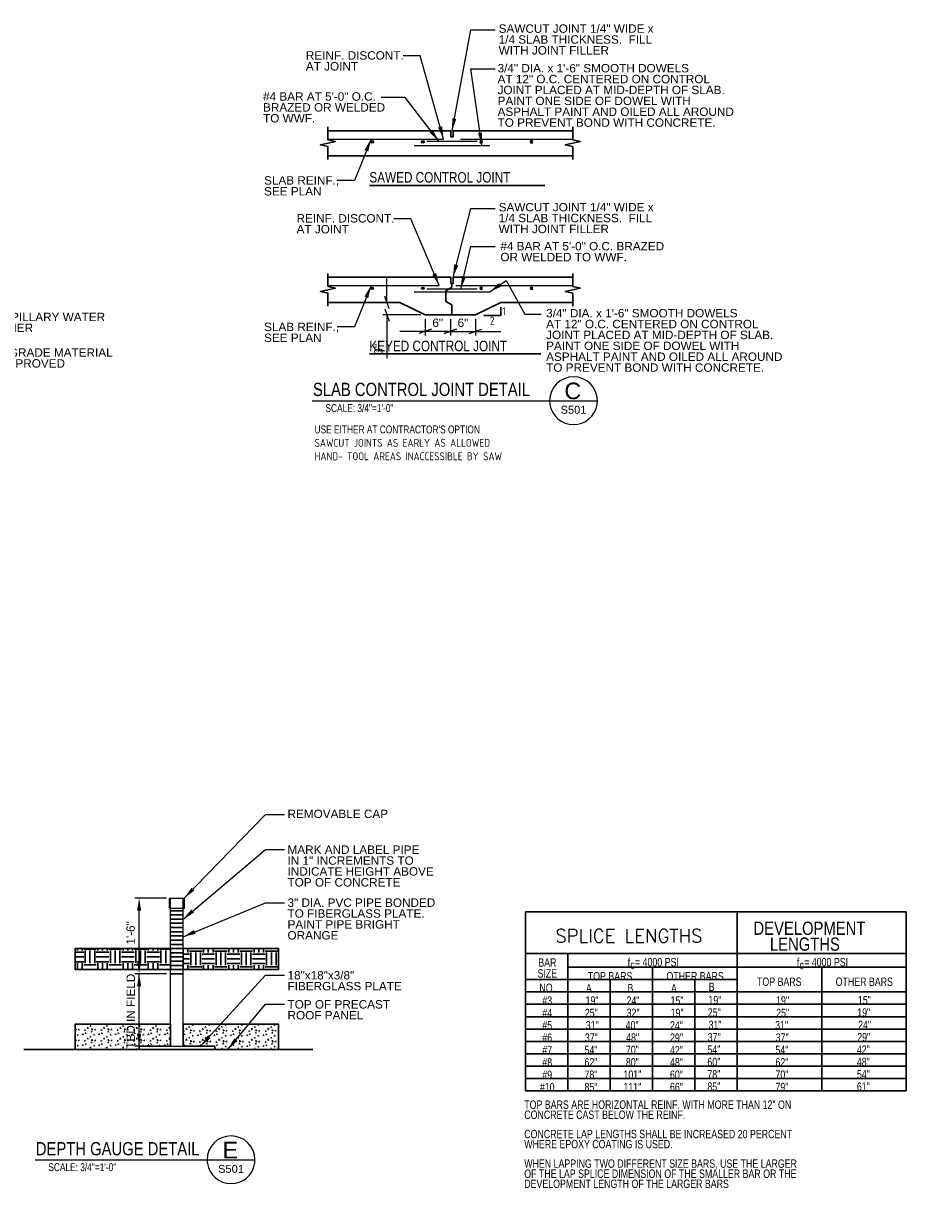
# Model space of a CAD drawing. Header units: inches. Extents: x 7548 to 7952, y 14827 to 15116.
# Tile 4 of 4: x 7743 to 7952, y 14834 to 15116. Entities that reach past the tile are written whole.
import ezdxf
from ezdxf.enums import TextEntityAlignment as Align

# ---------------------------------------------------------------- set-up
doc = ezdxf.new("R2010")
doc.units = ezdxf.units.IN
doc.header["$LTSCALE"] = 20
doc.header["$MEASUREMENT"] = 0
for name, color, linetype, lineweight in [('G-ANN-TTLB', 7, 'Continuous', 0), ('G-ANNO-DIM', 1, 'Continuous', 0), ('G-ANNO-TEXT', 7, 'Continuous', 30), ('S-FSTN-MISC', 12, 'Continuous', 13), ('S-REIN-RBAR', 5, 'Continuous', 13), ('S-SLAB-EDGE', 48, 'Continuous', 30)]:
    doc.layers.add(name, color=color, linetype=linetype, lineweight=lineweight)
doc.styles.add("3 4 1'-0", font='arial.ttf', dxfattribs={"height": 2})
doc.styles.get("Standard").update_dxf_attribs({"font": 'ARCHSTYL.shx', "width": 0.75, "height": 2})
doc.styles.add('SUBTITLE 4.7625', font='romans.shx', dxfattribs={"width": 0.8, "height": 187.5})
doc.styles.add('TITLE20', font='simplex.shx', dxfattribs={"height": 5000})
doc.dimstyles.new("3 4 1'-0", dxfattribs={"dimtxt": 2, "dimasz": 3, "dimexe": 1, "dimexo": 1, "dimgap": 1, "dimtad": 1, "dimdec": 4, "dimzin": 11, "dimdsep": 46, "dimlunit": 4, "dimtxsty": "3 4 1'-0", "dimblk": '_Oblique_0.3', "dimcen": 0.09, "dimadec": 4, "dimazin": 3, "dimtfac": 1, "dimtdec": 4, "dimtofl": 0, "dimtmove": 0, "dimatfit": 3, "dimfxl": 1, "dimfrac": 2, "dimtolj": 1, "dimtzin": 11, "dimarcsym": 0})

# ---------------------------------------------------------------- blocks, each defined once
blk = doc.blocks.new('BREAK LINE')
at = {"layer": 'G-ANNO-TEXT', "flags": 128}
blk.add_lwpolyline([(8.36, 9.2), (8.36, 8.47), (8.36, 6.43), (9.96, 6.07), (6.76, 5.34), (8.36, 4.97), (8.36, 2.2)], dxfattribs=at)
blk = doc.blocks.new('_Oblique_0.3')
at = {"color": 0, "linetype": 'ByBlock', "lineweight": -2}
for p, q in [((0, 0), (-1, 0)), ((0.5, 0.167), (-0.5, -0.167))]:
    blk.add_line(p, q, dxfattribs=at)
blk = doc.blocks.new('*D8')
at = {"layer": 'Defpoints', "color": 0, "lineweight": 0, "transparency": 16777216}
for p in [(7838.05, 15046.86), (7844.05, 15046.86), (7844.05, 15042.97)]:
    blk.add_point(p, dxfattribs=at)
at = {"layer": 'G-ANNO-DIM', "color": 0, "lineweight": -2, "transparency": 16777216}
for p, q in [((7838.05, 15045.86), (7838.05, 15041.97)), ((7844.05, 15045.86), (7844.05, 15041.97)), ((7835.05, 15042.97), (7832.05, 15042.97)), ((7847.05, 15042.97), (7850.05, 15042.97))]:
    blk.add_line(p, q, dxfattribs=at)
at = {"layer": 'G-ANNO-DIM', "color": 0, "lineweight": -2, "transparency": 16777216, "xscale": 3, "yscale": 3, "zscale": 3}
blk.add_blockref('_Oblique_0.3', (7838.05, 15042.97), dxfattribs=at)
at = {"layer": 'G-ANNO-DIM', "color": 0, "lineweight": -2, "transparency": 16777216, "xscale": 3, "yscale": 3, "zscale": 3, "rotation": 180}
blk.add_blockref('_Oblique_0.3', (7844.05, 15042.97), dxfattribs=at)
at = {"layer": 'G-ANNO-DIM', "color": 0, "transparency": 16777216, "insert": (7841.05, 15044.99), "char_height": 2, "attachment_point": 5, "style": "3 4 1'-0"}
blk.add_mtext('\\A1;6"', dxfattribs=at)
blk = doc.blocks.new('*D7')
at = {"layer": 'Defpoints', "color": 0, "lineweight": 0, "transparency": 16777216}
for p in [(7844.05, 15046.86), (7850.05, 15046.86), (7850.05, 15042.97)]:
    blk.add_point(p, dxfattribs=at)
at = {"layer": 'G-ANNO-DIM', "color": 0, "lineweight": -2, "transparency": 16777216}
for p, q in [((7844.05, 15045.86), (7844.05, 15041.97)), ((7850.05, 15045.86), (7850.05, 15041.97)), ((7841.05, 15042.97), (7838.05, 15042.97)), ((7853.05, 15042.97), (7856.05, 15042.97))]:
    blk.add_line(p, q, dxfattribs=at)
at = {"layer": 'G-ANNO-DIM', "color": 0, "lineweight": -2, "transparency": 16777216, "xscale": 3, "yscale": 3, "zscale": 3}
blk.add_blockref('_Oblique_0.3', (7844.05, 15042.97), dxfattribs=at)
at = {"layer": 'G-ANNO-DIM', "color": 0, "lineweight": -2, "transparency": 16777216, "xscale": 3, "yscale": 3, "zscale": 3, "rotation": 180}
blk.add_blockref('_Oblique_0.3', (7850.05, 15042.97), dxfattribs=at)
at = {"layer": 'G-ANNO-DIM', "color": 0, "transparency": 16777216, "insert": (7847.05, 15044.99), "char_height": 2, "attachment_point": 5, "style": "3 4 1'-0"}
blk.add_mtext('\\A1;6"', dxfattribs=at)
blk = doc.blocks.new('*D9')
at = {"layer": 'Defpoints', "color": 0, "lineweight": 0, "transparency": 16777216}
for p in [(7832.05, 15049.86), (7828.98, 15046.86), (7838.05, 15046.86)]:
    blk.add_point(p, dxfattribs=at)
at = {"layer": 'G-ANNO-DIM', "color": 0, "lineweight": -2, "transparency": 16777216}
for p, q in [((7828.98, 15052.86), (7828.98, 15055.86)), ((7831.05, 15049.86), (7827.98, 15049.86)), ((7837.05, 15046.86), (7827.98, 15046.86)), ((7828.98, 15043.86), (7828.98, 15036.56))]:
    blk.add_line(p, q, dxfattribs=at)
at = {"layer": 'G-ANNO-DIM', "color": 0, "lineweight": -2, "transparency": 16777216, "xscale": 3, "yscale": 3, "zscale": 3}
for p, rotation in [((7828.98, 15049.86), 270), ((7828.98, 15046.86), 90)]:
    blk.add_blockref('_Oblique_0.3', p, dxfattribs=dict(at, rotation=rotation))
at = {"layer": 'G-ANNO-DIM', "color": 0, "transparency": 16777216, "insert": (7826.96, 15038.71), "char_height": 2, "attachment_point": 5, "rotation": 90, "style": "3 4 1'-0"}
blk.add_mtext('\\A1;3"', dxfattribs=at)
blk = doc.blocks.new('*D10')
at = {"layer": 'Defpoints', "color": 0, "lineweight": 0, "transparency": 16777216}
for p in [(7770.04, 14908.13), (7777.51, 14908.13), (7777.51, 14890.13)]:
    blk.add_point(p, dxfattribs=at)
at = {"layer": 'G-ANNO-DIM', "color": 0, "lineweight": -2, "transparency": 16777216}
for p, q in [((7776.51, 14908.13), (7769.04, 14908.13)), ((7770.04, 14893.13), (7770.04, 14905.13)), ((7776.51, 14890.13), (7769.04, 14890.13))]:
    blk.add_line(p, q, dxfattribs=at)
at = {"layer": 'G-ANNO-DIM', "color": 0, "lineweight": 0, "transparency": 16777216}
for points in [[(7769.54, 14905.13), (7770.54, 14905.13), (7770.04, 14908.13)], [(7769.54, 14893.13), (7770.54, 14893.13), (7770.04, 14890.13)]]:
    blk.add_solid(points, dxfattribs=at)
at = {"layer": 'G-ANNO-DIM', "color": 0, "transparency": 16777216, "insert": (7768.02, 14899.84), "char_height": 2, "attachment_point": 5, "rotation": 90, "style": "3 4 1'-0"}
blk.add_mtext('\\A1;1\'-6"', dxfattribs=at)
blk = doc.blocks.new('REINFDOT')
for radius in [0.00313, 0.00187, 0.000625]:
    blk.add_circle((0, 0), radius)
blk = doc.blocks.new('REINF. DOT')
at = {"layer": 'S-REIN-RBAR', "xscale": 100, "yscale": 100, "zscale": 100, "rotation": 90.00000000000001}
blk.add_blockref('REINFDOT', (36.53, 24.59), dxfattribs=at)
blk = doc.blocks.new('REINF. DOT_1')
at = {"layer": 'S-REIN-RBAR', "extrusion": (0, 0, -1), "xscale": 100, "yscale": -100, "zscale": 100, "rotation": 89.99999999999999}
blk.add_blockref('REINFDOT', (-36.53, 24.59), dxfattribs=at)

msp = doc.modelspace()

# ---------------------------------------------------------------- hatches: boundary and pattern name
at = {"layer": 'G-ANNO-TEXT'}
h = msp.add_hatch(dxfattribs=at)
h.set_pattern_fill('EARTH', color=256, style=0, pattern_type=2)
h.set_pattern_definition([(90, (7768.4707, 14907.617), (-6, -6), [3, -3]), (90, (7771.4707, 14904.617), (-6, -6), [3, -3]), (90, (7767.3457, 14907.617), (-6, -6), [3, -3]), (90, (7770.3457, 14904.617), (-6, -6), [3, -3]), (90, (7766.2207, 14907.617), (-6, -6), [3, -3]), (90, (7769.2207, 14904.617), (-6, -6), [3, -3]), (0, (7768.8457, 14910.242), (-6, -6), [3, -3]), (0, (7765.8457, 14907.242), (-6, -6), [3, -3]), (0, (7768.8457, 14909.117), (-6, -6), [3, -3]), (0, (7765.8457, 14906.117), (-6, -6), [3, -3]), (0, (7768.8457, 14907.992), (-6, -6), [3, -3]), (0, (7765.8457, 14904.992), (-6, -6), [3, -3])])
h.paths.add_polyline_path([(7777.51243, 14891.17212), (7777.51243, 14892.12675), (7777.51243, 14893.12675), (7777.51243, 14894.12675), (7777.51243, 14895.12675), (7777.51243, 14896.12675), (7754.82343, 14896.12675), (7754.82343, 14891.17212)])
h = msp.add_hatch(dxfattribs=at)
h.set_pattern_fill('EARTH', color=256, style=0, pattern_type=2)
h.set_pattern_definition([(90, (7790.612, 14904.1597), (-6, -6), [3, -3]), (90, (7793.612, 14901.1597), (-6, -6), [3, -3]), (90, (7789.487, 14904.1597), (-6, -6), [3, -3]), (90, (7792.487, 14901.1597), (-6, -6), [3, -3]), (90, (7788.362, 14904.1597), (-6, -6), [3, -3]), (90, (7791.362, 14901.1597), (-6, -6), [3, -3]), (0, (7790.987, 14906.7847), (-6, -6), [3, -3]), (0, (7787.987, 14903.7847), (-6, -6), [3, -3]), (0, (7790.987, 14905.6597), (-6, -6), [3, -3]), (0, (7787.987, 14902.6597), (-6, -6), [3, -3]), (0, (7790.987, 14904.5347), (-6, -6), [3, -3]), (0, (7787.987, 14901.5347), (-6, -6), [3, -3])])
h.paths.add_polyline_path([(7803.20142, 14891.17212), (7803.20142, 14896.12675), (7780.51243, 14896.12675), (7780.51243, 14895.12675), (7780.51243, 14894.12675), (7780.51243, 14893.12675), (7780.51243, 14892.12675), (7780.51243, 14891.17212)])
h = msp.add_hatch(dxfattribs=at)
h.set_pattern_fill('CONCRETE', color=256, style=0, pattern_type=2)
h.set_pattern_definition([(140.3968, (7780.7068, 14868.1244), (-3.891398, 2.575689), [0.1875, -20.01502]), (140.3968, (7780.54994, 14866.33124), (-3.891398, 2.575689), [0.1875, -20.01502]), (140.3968, (7778.82634, 14867.7775), (-3.891398, 2.575689), [0.1875, -20.01502]), (82.1795, (7780.54994, 14866.33124), (-2e-07, -2.5756888), [0.15, -28.44857]), (82.1795, (7780.70682, 14868.1244), (-2e-07, -2.5756888), [0.15, -28.44857]), (82.1795, (7778.82634, 14867.7775), (-2e-07, -2.575689), [0.15, -28.44857]), (190.2326, (7780.56305, 14866.48075), (-27.2397831, -5.1513779), [0.15935, -43.33786]), (190.2326, (7780.71993, 14868.2739), (-27.2397831, -5.1513779), [0.15935, -43.33786]), (190.2326, (7778.83945, 14867.92703), (-27.239783, -5.1513779), [0.15935, -43.33786]), (136.6028, (7781.20207, 14866.7936), (-19.456988, 18.0298233), [0.28125, -37.20772]), (136.6028, (7778.35297, 14866.46216), (-19.456988, 18.0298233), [0.28125, -37.20772]), (186.8622, (7781.2366, 14867.01603), (-19.4569883, -2.5756888), [0.23903, -42.8752]), (186.8622, (7778.3875, 14866.6846), (-19.4569883, -2.5756888), [0.23903, -42.8752]), (81.4086, (7781.20207, 14866.7936), (-2e-07, -2.575689), [0.225, -25.8242]), (81.4086, (7778.35297, 14866.46216), (-2e-07, -2.575689), [0.225, -25.8242]), (110.6918, (7781.8251, 14867.2903), (-6e-07, -2.57569), [0.1875, -10.82566]), (110.6918, (7780.0122, 14867.8986), (-6e-07, -2.57569), [0.1875, -10.82566]), (110.6918, (7779.0057, 14866.4063), (-6e-07, -2.57569), [0.1875, -10.82566]), (110.6918, (7778.1993, 14868.50685), (-6e-07, -2.57569), [0.1875, -10.82566]), (56.1196, (7781.8251, 14867.29027), (-11.6741934, -18.029823), [0.15, -27.77231]), (56.1196, (7779.00567, 14866.4063), (-11.6741934, -18.029823), [0.15, -27.77231]), (56.1196, (7780.0122, 14867.89856), (-11.6741934, -18.029823), [0.15, -27.77231]), (56.1196, (7778.19934, 14868.50685), (-11.6741934, -18.029823), [0.15, -27.77231]), (161.688, (7779.0896, 14866.5307), (-3.8914, 2.57569), [0.15935, -8.03858]), (161.688, (7781.909, 14867.4147), (-3.891397, 2.57569), [0.15935, -8.03858]), (161.688, (7780.0961, 14868.023), (-3.891397, 2.57569), [0.15935, -8.03858]), (161.688, (7778.2833, 14868.6313), (-3.8914, 2.57569), [0.15935, -8.03858])])
h.paths.add_polyline_path([(7754.82343, 14872.12675), (7770.01243, 14872.12675), (7770.01243, 14872.87675), (7777.51243, 14872.87675), (7777.51243, 14878.12675), (7754.82343, 14878.12675)])
h = msp.add_hatch(dxfattribs=at)
h.set_pattern_fill('CONCRETE', color=256, style=0, pattern_type=2)
h.set_pattern_definition([(140.3968, (7800.2884, 14867.8683), (-3.891398, 2.575689), [0.1875, -20.01502]), (140.3968, (7800.1315, 14866.07515), (-3.891398, 2.575689), [0.1875, -20.01502]), (140.3968, (7798.4079, 14867.5214), (-3.891398, 2.575689), [0.1875, -20.01502]), (82.1795, (7800.1315, 14866.07515), (-2e-07, -2.575689), [0.15, -28.44857]), (82.1795, (7800.2884, 14867.8683), (-2e-07, -2.575689), [0.15, -28.44857]), (82.1795, (7798.4079, 14867.52142), (-2e-07, -2.575689), [0.15, -28.44857]), (190.2326, (7800.14461, 14866.22466), (-27.239783, -5.1513779), [0.15935, -43.33786]), (190.2326, (7800.3015, 14868.0178), (-27.239783, -5.1513779), [0.15935, -43.33786]), (190.2326, (7798.42101, 14867.67093), (-27.239783, -5.1513779), [0.15935, -43.33786]), (136.6028, (7800.78363, 14866.53752), (-19.456988, 18.0298233), [0.28125, -37.20772]), (136.6028, (7797.93454, 14866.20607), (-19.456988, 18.0298233), [0.28125, -37.20772]), (186.8622, (7800.81816, 14866.75994), (-19.4569883, -2.5756888), [0.23903, -42.8752]), (186.8622, (7797.96906, 14866.4285), (-19.4569883, -2.5756888), [0.23903, -42.8752]), (81.4086, (7800.78363, 14866.53752), (-2e-07, -2.575689), [0.225, -25.8242]), (81.4086, (7797.93454, 14866.20607), (-2e-07, -2.575689), [0.225, -25.8242]), (110.6918, (7801.4067, 14867.0342), (-6e-07, -2.57569), [0.1875, -10.82566]), (110.692, (7799.5938, 14867.6425), (-6e-07, -2.57569), [0.1875, -10.82566]), (110.692, (7798.5872, 14866.1502), (-6e-07, -2.57569), [0.1875, -10.82566]), (110.692, (7797.7809, 14868.25075), (-6e-07, -2.57569), [0.1875, -10.82566]), (56.1196, (7801.40666, 14867.03418), (-11.6741934, -18.029823), [0.15, -27.77231]), (56.1196, (7798.58723, 14866.1502), (-11.6741934, -18.029823), [0.15, -27.77231]), (56.1196, (7799.59378, 14867.64247), (-11.6741934, -18.029823), [0.15, -27.77231]), (56.1196, (7797.7809, 14868.25075), (-11.6741934, -18.029823), [0.15, -27.77231]), (161.688, (7798.6711, 14866.2746), (-3.8914, 2.57569), [0.15935, -8.03858]), (161.688, (7801.4906, 14867.1586), (-3.8914, 2.57569), [0.15935, -8.03858]), (161.688, (7799.6777, 14867.7669), (-3.8914, 2.57569), [0.15935, -8.03858]), (161.688, (7797.8648, 14868.3752), (-3.8914, 2.57569), [0.15935, -8.03858])])
h.paths.add_polyline_path([(7780.51243, 14872.87675), (7788.01243, 14872.87675), (7788.01243, 14872.12675), (7803.20142, 14872.12675), (7803.20142, 14878.12675), (7780.51243, 14878.12675)])

# ---------------------------------------------------------------- linework, layer by layer
at = {"layer": 'G-ANN-TTLB', "color": 7, "linetype": 'Continuous', "lineweight": 13}
for p, q in [((7811.19678, 15026.47272, -3.51967), (7879.02619, 15026.47272, -3.51967)), ((7745.29908, 14845.87152, -3.51967), (7797.57585, 14845.87152, -3.51967))]:
    msp.add_line(p, q, dxfattribs=at)
at = {"layer": 'G-ANN-TTLB', "color": 7, "linetype": 'Continuous', "lineweight": 0}
for centre, radius, start, end in [((7873.34194, 15026.47272, -3.51967), 5.68325, 0, 180), ((7873.34092, 15026.47272, -3.51967), 5.68426, 180, 188.8691645), ((7873.34194, 15026.47272, -3.51967), 5.68426, 188.8691645, 350.56955), ((7873.34092, 15026.47272, -3.51967), 5.68426, 350.56955, 0), ((7791.89261, 14845.87152, -3.51967), 5.68325, 0, 180), ((7791.89261, 14845.87152, -3.51967), 5.68426, 180, 188.8691645), ((7791.89261, 14845.87152, -3.51967), 5.68426, 188.8691645, 350.56955), ((7791.89261, 14845.87152, -3.51967), 5.68426, 350.56955, 0)]:
    msp.add_arc(centre, radius, start, end, dxfattribs=at)
at = {"layer": 'G-ANNO-DIM'}
for p, q in [((7776.51243, 14890.12675), (7769.03968, 14890.12675)), ((7770.03968, 14872.87675), (7770.03968, 14890.12675)), ((7776.51243, 14872.87675), (7769.03968, 14872.87675))]:
    msp.add_line(p, q, dxfattribs=at)
at = {"layer": 'G-ANNO-DIM', "extrusion": (0, 0, -1)}
msp.add_solid([(-7769.53968, 14887.12675), (-7770.03968, 14890.12675), (-7770.53968, 14887.12675)], dxfattribs=at)
at = {"layer": 'G-ANNO-DIM'}
msp.add_solid([(7770.53968, 14875.87675), (7770.03968, 14872.87675), (7769.53968, 14875.87675)], dxfattribs=at)
at = {"layer": 'G-ANNO-TEXT'}
for p, q in [((7844.68331, 15089.21285), (7844.68331, 15090.71285)), ((7824.80254, 15077.70252), (7866.48497, 15077.70252)), ((7842.94367, 15052.61021, 3.5197), (7844.43331, 15053.47359, 3.5197)), ((7844.43331, 15053.47359), (7844.43331, 15054.36021)), ((7844.68331, 15054.36021), (7844.68331, 15055.86021)), ((7842.94367, 15052.61021, 3.5197), (7842.94367, 15050.11021, 3.5197)), ((7842.94367, 15050.11021, 3.5197), (7844.43331, 15049.24684, 3.5197)), ((7844.43331, 15049.24684), (7844.43331, 15046.86021)), ((7824.80254, 15037.58259), (7865.59088, 15037.58259)), ((7777.51243, 14905.12675), (7780.51243, 14905.12675)), ((7777.51243, 14904.12675), (7780.51243, 14904.12675)), ((7861.95288, 14904.8712), (7861.95262, 14862.2717)), ((7861.95289, 14904.8714), (7912.24677, 14904.8714)), ((7912.24676, 14904.8712), (7912.24645, 14862.27145)), ((7912.24673, 14904.8712), (7952.48192, 14904.8712)), ((7952.48191, 14904.871), (7952.4816, 14862.27125)), ((7777.51243, 14903.12675), (7780.51243, 14903.12675)), ((7777.51243, 14902.12675), (7780.51243, 14902.12675)), ((7777.51243, 14901.12675), (7780.51243, 14901.12675)), ((7912.24671, 14901.09506), (7912.24645, 14862.27145)), ((7777.51243, 14900.12675), (7780.51243, 14900.12675)), ((7777.51243, 14899.12675), (7780.51243, 14899.12675)), ((7754.82343, 14896.12675), (7777.51243, 14896.12675)), ((7777.51243, 14898.12675), (7780.51243, 14898.12675)), ((7777.51243, 14897.12675), (7780.51243, 14897.12675)), ((7777.51243, 14896.12675), (7780.51243, 14896.12675)), ((7780.51243, 14896.12675), (7803.20142, 14896.12675)), ((7777.51243, 14895.12675), (7780.51243, 14895.12675)), ((7777.51243, 14894.12675), (7780.51243, 14894.12675)), ((7777.51243, 14893.12675), (7780.51243, 14893.12675)), ((7861.95284, 14894.91879), (7912.24674, 14894.91879)), ((7872.01152, 14894.91879), (7872.0113, 14862.27165)), ((7912.24667, 14894.9186), (7952.48189, 14894.9186)), ((7777.51243, 14892.12675), (7780.51243, 14892.12675)), ((7777.51243, 14891.12675), (7780.51243, 14891.12675)), ((7777.51243, 14890.12675), (7780.51243, 14890.12675)), ((7872.0115, 14891.68377), (7912.24671, 14891.6835)), ((7892.12906, 14891.6835), (7892.12881, 14862.27155)), ((7912.24665, 14891.68358), (7952.48186, 14891.6833)), ((7932.36421, 14891.6833), (7932.36396, 14862.27135)), ((7861.9528, 14888.74233), (7912.24668, 14888.74233)), ((7882.07022, 14888.74233), (7882.06999, 14862.2716)), ((7902.18786, 14888.74233), (7902.18763, 14862.2715)), ((7861.95278, 14885.80115), (7912.24666, 14885.80115)), ((7912.24661, 14885.80095), (7952.48181, 14885.80095)), ((7861.95276, 14882.85998), (7912.24663, 14882.85998)), ((7912.24659, 14882.85978), (7952.48178, 14882.85978)), ((7861.95274, 14879.9188), (7912.2466, 14879.9188)), ((7912.24657, 14879.9186), (7952.48176, 14879.9186)), ((7754.82343, 14878.12675), (7777.51243, 14878.12675)), ((7780.51243, 14878.12675), (7803.20142, 14878.12675)), ((7861.95272, 14876.97763), (7912.24658, 14876.97763)), ((7912.24655, 14876.97743), (7952.48173, 14876.97743)), ((7861.9527, 14874.03645), (7912.24655, 14874.03645)), ((7912.24653, 14874.03625), (7952.4817, 14874.03625)), ((7742.64006, 14872.12675), (7811.36752, 14872.12675)), ((7861.95268, 14871.09527), (7912.24653, 14871.09503)), ((7912.24651, 14871.09503), (7952.48168, 14871.09483)), ((7861.95266, 14868.1541), (7912.2465, 14868.15385)), ((7912.24649, 14868.15385), (7952.48165, 14868.15365)), ((7861.95264, 14865.21292), (7912.24648, 14865.21267)), ((7912.24647, 14865.21267), (7952.48163, 14865.21247)), ((7861.95262, 14862.2717), (7912.24646, 14862.27145)), ((7912.24645, 14862.27145), (7952.48161, 14862.27125))]:
    msp.add_line(p, q, dxfattribs=at)
at = {"layer": 'G-ANNO-TEXT', "flags": 128}
for points in [[(7844.18331, 15090.71285), (7844.18331, 15089.21285), (7844.68331, 15089.21285)], [(7844.18331, 15055.86021), (7844.18331, 15054.36021), (7844.68331, 15054.36021)], [(7852.04305, 15046.71947), (7856.02558, 15046.71947), (7856.02558, 15048.72227)]]:
    msp.add_lwpolyline(points, dxfattribs=at)
for points in [[(7777.51243, 14891.17212), (7777.51243, 14892.12675), (7777.51243, 14893.12675), (7777.51243, 14894.12675), (7777.51243, 14895.12675), (7777.51243, 14896.12675), (7754.82343, 14896.12675), (7754.82343, 14891.17212), (7777.51243, 14891.17212)], [(7803.20142, 14891.17212), (7803.20142, 14896.12675), (7780.51243, 14896.12675), (7780.51243, 14895.12675), (7780.51243, 14894.12675), (7780.51243, 14893.12675), (7780.51243, 14892.12675), (7780.51243, 14891.17212), (7803.20142, 14891.17212)], [(7754.82343, 14872.12675), (7770.01243, 14872.12675), (7770.01243, 14872.87675), (7777.51243, 14872.87675), (7777.51243, 14878.12675), (7754.82343, 14878.12675), (7754.82343, 14872.12675)], [(7780.51243, 14872.87675), (7788.01243, 14872.87675), (7788.01243, 14872.12675), (7803.20142, 14872.12675), (7803.20142, 14878.12675), (7780.51243, 14878.12675), (7780.51243, 14872.87675)]]:
    msp.add_lwpolyline(points, close=True, dxfattribs=at)
at = {"layer": 'G-ANNO-TEXT'}
msp.add_solid([(7853.43331, 15052.36021), (7856.19176, 15053.64121), (7855.6272, 15054.4666)], dxfattribs=at)
at = {"layer": 'S-FSTN-MISC'}
for p, q in [((7777.51243, 14872.87675), (7777.51243, 14908.12675)), ((7777.51243, 14908.12675), (7780.51243, 14908.12675)), ((7780.51243, 14872.87675), (7780.51243, 14908.12675))]:
    msp.add_line(p, q, dxfattribs=at)
for points in [[(7777.26243, 14908.12675), (7780.76243, 14908.12675), (7780.76243, 14905.62675), (7777.26243, 14905.62675)], [(7770.01243, 14872.87675), (7788.01243, 14872.87675), (7788.01243, 14872.12675), (7770.01243, 14872.12675)]]:
    msp.add_3dface(points, dxfattribs=at)
at = {"layer": 'S-REIN-RBAR'}
for p, q in [((7814.92851, 15088.71285), (7842.43331, 15088.71285)), ((7835.43331, 15087.21285), (7853.43331, 15087.21285)), ((7838.43331, 15088.21285), (7850.43331, 15088.21285)), ((7846.43331, 15088.71285), (7873.11811, 15088.71285)), ((7814.92851, 15053.86021), (7841.37501, 15053.86021)), ((7845.37501, 15053.86021), (7873.11811, 15053.86021)), ((7835.43331, 15052.36021), (7853.43331, 15052.36021)), ((7838.43331, 15053.11021), (7850.43331, 15053.11021))]:
    msp.add_line(p, q, dxfattribs=at)
at = {"layer": 'S-SLAB-EDGE'}
for p, q in [((7814.94056, 15090.71285), (7844.18331, 15090.71285)), ((7844.68331, 15090.71285), (7873.16557, 15090.71285)), ((7814.94056, 15084.71285), (7873.16557, 15084.71285)), ((7814.94056, 15055.86021), (7844.18331, 15055.86021)), ((7844.68331, 15055.86021), (7873.16557, 15055.86021)), ((7814.94056, 15049.86021), (7832.05306, 15049.86021)), ((7838.05306, 15046.86021), (7832.05306, 15049.86021)), ((7850.05306, 15046.86021), (7856.05306, 15049.86021)), ((7856.05306, 15049.86021), (7873.16557, 15049.86021)), ((7838.05306, 15046.86021), (7850.05306, 15046.86021))]:
    msp.add_line(p, q, dxfattribs=at)

# ---------------------------------------------------------------- block references
at = {"layer": 'G-ANNO-TEXT', "xscale": 1.1070826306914, "yscale": 1.1070826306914}
for p in [(7805.68017, 15081.4109), (7863.90519, 15081.4109), (7805.68017, 15046.55826), (7863.90519, 15046.55826)]:
    msp.add_blockref('BREAK LINE', p, dxfattribs=at)
at = {"layer": 'S-REIN-RBAR', "rotation": 180}
for p in [(7862.0237, 15112.64763), (7874.0237, 15112.64763), (7862.0237, 15077.79499), (7874.0237, 15077.79499)]:
    msp.add_blockref('REINF. DOT', p, dxfattribs=at)
at = {"layer": 'S-REIN-RBAR', "extrusion": (0, 0, -1), "rotation": 180}
for p in [(-7814.84293, 15112.64763), (-7826.84293, 15112.64763), (-7814.84293, 15077.79499), (-7826.84293, 15077.79499)]:
    msp.add_blockref('REINF. DOT_1', p, dxfattribs=at)

# ---------------------------------------------------------------- texts
at = {"layer": 'G-ANN-TTLB', "color": 7, "linetype": 'Continuous', "lineweight": 0}
for s, height, p in [('1', 1.88976, (7856.40752, 15048.71067, -3.51967)), ('2', 1.88976, (7853.46252, 15046.46945, -3.51967)), ('SAWCUT JOINTS AS EARLY AS ALLOWED', 1.8897638, (7811.76135, 15017.38403, -3.51967)), ('HAND- TOOL AREAS INACCESSIBLE BY SAW', 1.8897638, (7811.76135, 15014.18947, -3.51967))]:
    msp.add_text(s, height=height, dxfattribs=at).set_placement(p, align=Align.TOP_LEFT)
at = {"layer": 'G-ANN-TTLB', "color": 7, "linetype": 'Continuous', "lineweight": 13, "style": 'SUBTITLE 4.7625'}
msp.add_text('SPLICE LENGTHS', height=3.1496063, dxfattribs=at).set_placement((7869.01308, 14897.59486, -3.51967))
at = {"layer": 'G-ANN-TTLB', "color": 7, "linetype": 'Continuous', "lineweight": 13, "attachment_point": 7, "line_spacing_factor": 0.72, "style": 'SUBTITLE 4.7625'}
for s, insert, char_height in [('\\fArial|b0|i0|c00|p39;\\H1.25x;SAWED CONTROL JOINT', (7824.79256, 15078.33444, -3.51967), 2), ('\\fArial|b0|i0|c00|p39;\\H0.79375x;KEYED CONTROL JOINT', (7824.79256, 15038.21451, -3.51967), 3.1496063), ('\\fArial|b0|i0|c00|p39;SLAB CONTROL JOINT DETAIL', (7811.37151, 15027.53831, -3.51967), 3.1496063), ('\\fArial|b0|i0|c00|p39;DEVELOPMENT \\P    LENGTHS', (7916.1461, 14895.55391, -3.51967), 3.1496063), ('\\fArial|b0|i0|c00|p39;DEPTH GAUGE DETAIL', (7745.47381, 14846.88189, -3.51967), 3.1496063)]:
    msp.add_mtext(s, dxfattribs=dict(at, insert=insert, char_height=char_height))
at = {"layer": 'G-ANN-TTLB', "color": 7, "linetype": 'Continuous', "lineweight": 0, "line_spacing_factor": 0.72, "style": 'TITLE20'}
for s, insert, char_height, attachment_point in [('{\\fArial|b0|i0|c0|p39;C}', (7873.16482, 15028.77339, -3.51967), 3.9370079, 5), ('\\fArial|b0|i0|c00|p39;S501', (7873.34023, 15023.33668, -3.51967), 1.8897638, 8), ('\\fArial|b0|i0|c00|p39;E', (7791.71752, 14848.17218, -3.51967), 3.9370079, 5), ('\\fArial|b0|i0|c00|p39;S501', (7791.8909, 14842.73547, -3.51967), 1.8897638, 8)]:
    msp.add_mtext(s, dxfattribs=dict(at, insert=insert, char_height=char_height, attachment_point=attachment_point))
at = {"layer": 'G-ANN-TTLB', "color": 7, "linetype": 'Continuous', "lineweight": 0, "line_spacing_factor": 0.72}
for s, insert, char_height, attachment_point in [('\\fArial|b0|i0|c00|p39;SCALE: 3/4"=1\'-0"', (7822.42539, 15023.74065, -3.51967), 1.8897638, 8), ("\\fArial|b0|i0|c00|p39;USE EITHER AT CONTRACTOR'S OPTION", (7811.76135, 15020.57859, -3.51967), 1.8897638, 1), ('\\fArial|b0|i0|c00|p39;TOP BARS ARE HORIZONTAL REINF. WITH MORE THAN 12" ON\\PCONCRETE CAST BELOW THE REINF.', (7861.62722, 14859.98987, -1.75982), 2, 1), ('\\fArial|b0|i0|c00|p39;CONCRETE LAP LENGTHS SHALL BE INCREASED 20 PERCENT\\PWHERE EPOXY COATING IS USED.', (7861.62722, 14852.99306, -1.75982), 2, 1), ('\\fArial|b0|i0|c00|p39;SCALE: 3/4"=1\'-0"', (7756.52769, 14843.13945, -3.51967), 1.8897638, 8), ('\\fArial|b0|i0|c00|p39;WHEN LAPPING TWO DIFFERENT SIZE BARS, USE THE LARGER\\POF THE LAP SPLICE DIMENSION OF THE SMALLER BAR OR THE\\PDEVELOPMENT LENGTH OF THE LARGER BARS', (7861.62722, 14845.9612, -1.75982), 2, 1)]:
    msp.add_mtext(s, dxfattribs=dict(at, insert=insert, char_height=char_height, attachment_point=attachment_point))
at = {"layer": 'G-ANNO-DIM', "color": 7, "linetype": 'Continuous', "style": "3 4 1'-0"}
msp.add_text('TBD IN FIELD', height=2, rotation=90, dxfattribs=at).set_placement((7768.03968, 14881.21938), align=Align.MIDDLE_CENTER)
at = {"layer": 'G-ANNO-TEXT', "color": 7, "char_height": 2, "attachment_point": 1, "style": "3 4 1'-0"}
for s, insert, line_spacing_factor in [('SAWCUT JOINT 1/4" WIDE x\\P1/4 SLAB THICKNESS.  FILL\\PWITH JOINT FILLER', (7855.54033, 15116.00138, -7.03937), 0.776524), ('REINF. DISCONT.\\PAT JOINT', (7809.69266, 15109.61788), 0.776524), ('3/4" DIA. x 1\'-6" SMOOTH DOWELS\\PAT 12" O.C. CENTERED ON CONTROL\\PJOINT PLACED AT MID-DEPTH OF SLAB.\\PPAINT ONE SIDE OF DOWEL WITH \\PASPHALT PAINT AND OILED ALL AROUND\\PTO PREVENT BOND WITH CONCRETE.', (7855.28652, 15106.58324, -7.03937), 0.776524), ('#4 BAR AT 5\'-0" O.C.\\PBRAZED OR WELDED\\PTO WWF.', (7799.50839, 15099.84994, -7.03937), 0.776524), ('SLAB REINF.,\\PSEE PLAN', (7799.75372, 15079.88139), 0.776524), ('SAWCUT JOINT 1/4" WIDE x\\P1/4 SLAB THICKNESS.  FILL\\PWITH JOINT FILLER', (7855.54033, 15073.51426), 0.776524), ('REINF. DISCONT.\\PAT JOINT', (7807.48481, 15070.86331), 0.776524), ('#4 BAR AT 5\'-0" O.C. BRAZED\\POR WELDED TO WWF.', (7855.94824, 15064.2306), 0.776524), ('3/4" DIA. x 1\'-6" SMOOTH DOWELS\\PAT 12" O.C. CENTERED ON CONTROL\\PJOINT PLACED AT MID-DEPTH OF SLAB.\\PPAINT ONE SIDE OF DOWEL WITH \\PASPHALT PAINT AND OILED ALL AROUND\\PTO PREVENT BOND WITH CONCRETE.', (7866.83227, 15048.29704), 0.776524), ('4" CAPILLARY WATER\\PBARRIER', (7732.39288, 15047.39646), 0.776524), ('SLAB REINF.,\\PSEE PLAN', (7799.75372, 15045.02875), 0.776524), ('SUB-GRADE MATERIAL\\PAS APPROVED', (7732.39288, 15038.92631), 0.776524), ('REMOVABLE CAP\\P', (7805.33015, 14929.17458), 0.6), ('MARK AND LABEL PIPE\\PIN 1" INCREMENTS TO \\PINDICATE HEIGHT ABOVE\\PTOP OF CONCRETE', (7805.33015, 14920.64944), 0.776524), ('3" DIA. PVC PIPE BONDED\\PTO FIBERGLASS PLATE.  \\PPAINT PIPE BRIGHT\\PORANGE', (7805.33015, 14908.05019), 0.776524), ('18"x18"x3/8" \\PFIBERGLASS PLATE', (7805.33015, 14890.77073), 0.776524), ('TOP OF PRECAST\\PROOF PANEL', (7805.33015, 14883.85289), 0.776524)]:
    msp.add_mtext(s, dxfattribs=dict(at, insert=insert, line_spacing_factor=line_spacing_factor))
at = {"layer": 'G-ANNO-TEXT', "char_height": 2, "attachment_point": 8}
for s, insert, line_spacing_factor in [('{\\fArial|b0|i0|c0|p39;f  = 4000 PSI}', (7892.31325, 14891.8607), 0.6), ('\\fArial|b0|i0|c00|p39;f  = 4000 PSI', (7932.5484, 14891.8605), 0.6), ('\\fArial|b0|i0|c00|p39;BAR\\PSIZE', (7867.11894, 14889.185), 0.776524), ('\\fArial|b0|i0|c00|p39;c', (7887.39478, 14891.2149), 0.6), ('\\fArial|b0|i0|c00|p39;c', (7927.59986, 14891.15542), 0.6), ('\\fArial|b0|i0|c00|p39;TOP BARS', (7882.03966, 14888.51498), 0.6), ('\\fArial|b0|i0|c00|p39;OTHER BARS', (7902.25494, 14888.51498), 0.6), ('\\fArial|b0|i0|c00|p39;TOP BARS', (7922.27482, 14887.19805), 0.6), ('\\fArial|b0|i0|c00|p39;OTHER BARS', (7942.49009, 14887.19805), 0.6), ('\\fArial|b0|i0|c00|p39;NO.', (7867.09393, 14885.75628), 0.6), ('\\fArial|b0|i0|c00|p39;A', (7876.9937, 14885.66587), 0.6), ('\\fArial|b0|i0|c00|p39;B', (7886.86875, 14885.68304), 0.6), ('\\fArial|b0|i0|c00|p39;A', (7897.23034, 14885.66289), 0.6), ('\\fArial|b0|i0|c00|p39;B', (7906.17897, 14886.01684), 0.6), ('\\fArial|b0|i0|c00|p39;#3', (7867.09393, 14882.72469), 0.6), ('\\fArial|b0|i0|c00|p39;19"', (7877.74375, 14882.72469), 0.6), ('\\fArial|b0|i0|c00|p39;24"', (7887.48645, 14882.74186), 0.6), ('\\fArial|b0|i0|c00|p39;15"', (7897.96568, 14882.72171), 0.6), ('\\fArial|b0|i0|c00|p39;19"', (7906.95832, 14882.8246), 0.6), ('\\fArial|b0|i0|c00|p39;19"', (7923.04537, 14882.74167), 0.6), ('\\fArial|b0|i0|c00|p39;15"', (7942.51724, 14882.8244), 0.6), ('\\fArial|b0|i0|c00|p39;#4', (7867.09391, 14879.78352), 0.6), ('\\fArial|b0|i0|c00|p39;25"', (7877.58198, 14879.78352), 0.6), ('\\fArial|b0|i0|c00|p39;32"', (7887.51586, 14879.80069), 0.6), ('\\fArial|b0|i0|c00|p39;19"', (7897.98038, 14879.78054), 0.6), ('\\fArial|b0|i0|c00|p39;25"', (7906.79655, 14879.88342), 0.6), ('\\fArial|b0|i0|c00|p39;25"', (7923.07478, 14879.80049), 0.6), ('\\fArial|b0|i0|c00|p39;19"', (7942.35547, 14879.88323), 0.6), ('\\fArial|b0|i0|c00|p39;#5', (7867.09389, 14876.84234), 0.6), ('\\fArial|b0|i0|c00|p39;31"', (7877.78786, 14876.84234), 0.6), ('\\fArial|b0|i0|c00|p39;40"', (7887.28056, 14876.85951), 0.6), ('\\fArial|b0|i0|c00|p39;24"', (7897.81862, 14876.83936), 0.6), ('\\fArial|b0|i0|c00|p39;31"', (7907.00244, 14876.94225), 0.6), ('\\fArial|b0|i0|c00|p39;31"', (7922.83948, 14876.85932), 0.6), ('\\fArial|b0|i0|c00|p39;24"', (7942.56136, 14876.94205), 0.6), ('\\fArial|b0|i0|c00|p39;#6', (7867.09387, 14873.90117), 0.6), ('\\fArial|b0|i0|c00|p39;37"', (7877.58198, 14873.90117), 0.6), ('\\fArial|b0|i0|c00|p39;48"', (7887.39821, 14873.91834), 0.6), ('\\fArial|b0|i0|c00|p39;29"', (7897.83332, 14873.89819), 0.6), ('\\fArial|b0|i0|c00|p39;37"', (7906.79655, 14874.00107), 0.6), ('\\fArial|b0|i0|c00|p39;37"', (7922.95713, 14873.91814), 0.6), ('\\fArial|b0|i0|c00|p39;29"', (7942.35547, 14874.00088), 0.6), ('\\fArial|b0|i0|c00|p39;#7', (7867.09385, 14870.95999), 0.6), ('\\fArial|b0|i0|c00|p39;54"', (7877.49375, 14870.95999), 0.6), ('\\fArial|b0|i0|c00|p39;70"', (7887.33939, 14870.97716), 0.6), ('\\fArial|b0|i0|c00|p39;42"', (7897.81862, 14870.95701), 0.6), ('\\fArial|b0|i0|c00|p39;54"', (7906.70832, 14871.0599), 0.6), ('\\fArial|b0|i0|c00|p39;54"', (7922.89831, 14870.97697), 0.6), ('\\fArial|b0|i0|c00|p39;42"', (7942.26724, 14871.0597), 0.6), ('\\fArial|b0|i0|c00|p39;62"', (7877.49374, 14868.01882), 0.6), ('\\fArial|b0|i0|c00|p39;80"', (7887.33938, 14868.03599), 0.6), ('\\fArial|b0|i0|c00|p39;48"', (7897.81861, 14868.01584), 0.6), ('\\fArial|b0|i0|c00|p39;60"', (7906.70831, 14868.11872), 0.6), ('\\fArial|b0|i0|c00|p39;62"', (7922.8983, 14868.03579), 0.6), ('\\fArial|b0|i0|c00|p39;48"', (7942.26723, 14868.11853), 0.6), ('\\fArial|b0|i0|c00|p39;#8', (7867.09383, 14868.01881), 0.6), ('\\fArial|b0|i0|c00|p39;78"', (7906.70829, 14865.17755), 0.6), ('\\fArial|b0|i0|c00|p39;54"', (7942.26721, 14865.17735), 0.6), ('\\fArial|b0|i0|c00|p39;#9', (7867.09381, 14865.07764), 0.6), ('\\fArial|b0|i0|c00|p39;78"', (7877.49372, 14865.07764), 0.6), ('\\fArial|b0|i0|c00|p39;101"', (7887.33936, 14865.09481), 0.6), ('\\fArial|b0|i0|c00|p39;60"', (7897.81859, 14865.07466), 0.6), ('\\fArial|b0|i0|c00|p39;70"', (7922.89828, 14865.09462), 0.6), ('\\fArial|b0|i0|c00|p39;#10', (7867.09379, 14862.13646), 0.6), ('\\fArial|b0|i0|c00|p39;85"', (7877.4937, 14862.13646), 0.6), ('\\fArial|b0|i0|c00|p39;111"', (7887.33934, 14862.15363), 0.6), ('\\fArial|b0|i0|c00|p39;66"', (7897.81857, 14862.13348), 0.6), ('\\fArial|b0|i0|c00|p39;85"', (7906.70827, 14862.23637), 0.6), ('\\fArial|b0|i0|c00|p39;79"', (7922.89826, 14862.15344), 0.6), ('\\fArial|b0|i0|c00|p39;61"', (7942.26719, 14862.23617), 0.6)]:
    msp.add_mtext(s, dxfattribs=dict(at, insert=insert, line_spacing_factor=line_spacing_factor))

# ---------------------------------------------------------------- dimensions: what is measured, and where the dimension line sits
at = {"layer": 'G-ANNO-DIM'}
for base, p1, p2, angle, picture, middle in [((7828.97736, 15046.86021), (7832.05306, 15049.86021), (7838.05306, 15046.86021), 270, '*D9', (7828.97736, 15038.71151)), ((7770.03968, 14908.12675), (7777.51243, 14890.12675), (7777.51243, 14908.12675), 90, '*D10', (7770.03968, 14899.84245))]:
    dim = msp.add_linear_dim(base=base, p1=p1, p2=p2, angle=angle, dimstyle="3 4 1'-0", dxfattribs=at)
    dim.commit()
    dim.dimension.update_dxf_attribs({"geometry": picture, "text_midpoint": middle, "dimtype": 160})
for base, p1, p2, picture, middle in [((7844.05306, 15042.96871), (7838.05306, 15046.86021), (7844.05306, 15046.86021), '*D8', (7841.05306, 15042.96871)), ((7850.05306, 15042.96871), (7844.05306, 15046.86021), (7850.05306, 15046.86021), '*D7', (7847.05306, 15042.96871))]:
    dim = msp.add_linear_dim(base=base, p1=p1, p2=p2, dimstyle="3 4 1'-0", dxfattribs=at)
    dim.commit()
    dim.dimension.update_dxf_attribs({"geometry": picture, "text_midpoint": middle, "dimtype": 160})

# ---------------------------------------------------------------- leaders
at = {"layer": 'G-ANNO-TEXT'}
for points in [[(7844.4448, 15090.64851, -7.03937), (7848.91675, 15114.71161, -7.03937), (7854.73137, 15114.71161, -7.03937)], [(7842.43331, 15088.71285), (7836.89991, 15108.5115), (7832.82477, 15108.5115)], [(7851.55541, 15087.21285, -7.03937), (7848.91675, 15105.45513, -7.03937), (7854.73137, 15105.45513, -7.03937)], [(7841.31424, 15088.21285, -7.03937), (7833.33134, 15098.62525, -7.03937), (7827.56793, 15098.62525, -7.03937)], [(7825.18983, 15088.71285), (7821.23765, 15078.89421), (7817.16251, 15078.89421)], [(7844.68331, 15055.86021), (7848.91675, 15072.2245), (7854.73137, 15072.2245)], [(7841.37501, 15053.86021), (7834.69206, 15069.75694), (7830.61692, 15069.75694)], [(7846.57166, 15053.11021), (7848.91675, 15063.1702), (7854.73137, 15063.1702)], [(7825.18983, 15053.86021), (7821.23765, 15044.04157), (7817.16251, 15044.04157)], [(7853.43331, 15052.36021), (7857.35407, 15055.042), (7861.74553, 15047.06234), (7865.68271, 15047.06234)], [(7780.76243, 14908.12675), (7800.12769, 14928.03994), (7804.58985, 14928.03994)], [(7780.51243, 14903.12675), (7800.12769, 14919.66113), (7804.58985, 14919.66113)], [(7780.51243, 14898.93816), (7800.12769, 14907.02531), (7804.58985, 14907.02531)], [(7784.64614, 14872.87675), (7800.12769, 14889.80072), (7804.58985, 14889.80072)], [(7791.1332, 14872.12675), (7800.12769, 14882.88288), (7804.58985, 14882.88288)]]:
    msp.add_leader(points, dimstyle="3 4 1'-0", override={"dimgap": 2}, dxfattribs=at)

doc.saveas('drawing.dxf')
